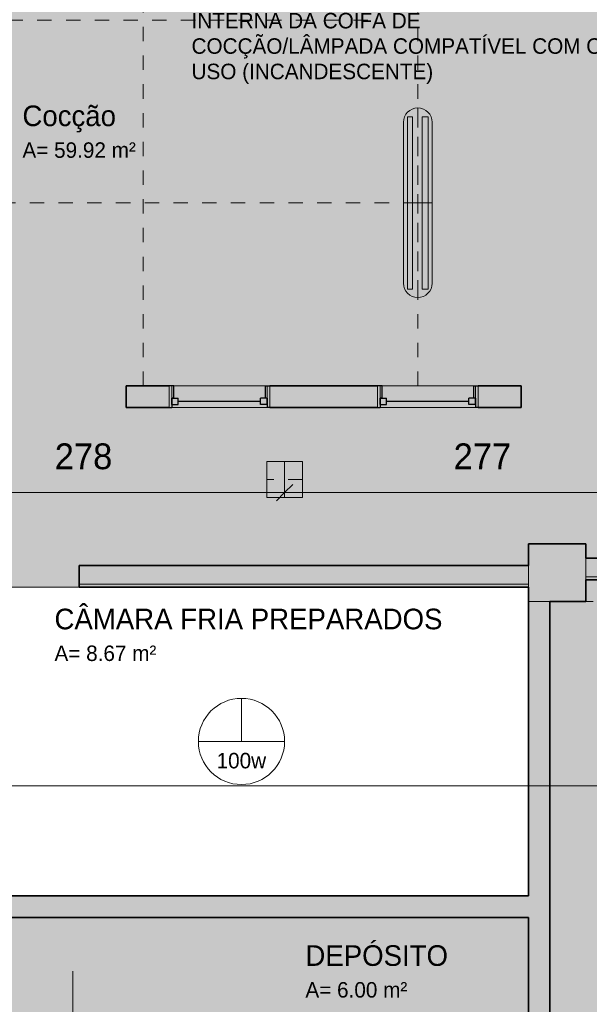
# Model space of a CAD drawing. Header units: metres. Extents: x -31 to 96, y -24 to 31.
# Tile 19 of 155: x -14.77 to -10.8, y -15.62 to -8.76. Entities that reach past the tile are written whole.
import ezdxf

# ---------------------------------------------------------------- set-up
doc = ezdxf.new("R2010")
doc.units = ezdxf.units.M
doc.linetypes.add('Oculta', pattern=[0.007144, 0.004763, -0.002381])
for name, color, linetype, lineweight in [('A-ANNO-DIMS', 211, 'Continuous', 9), ('A-ANNO-DIMS-75', 211, 'Continuous', 9), ('A-AREA-IDEN', 2, 'Continuous', 9), ('A-DETL', 90, 'Continuous', 18), ('A-DETL-GENF', 92, 'Continuous', 18), ('A-DETL-HDLN', 90, 'Oculta', 18), ('A-DETL-THIN', 151, 'Continuous', 18), ('A-GLAZ', 151, 'Continuous', 18), ('A-WALL', 113, 'Continuous', 18), ('A-WALL-PATT', 111, 'Continuous', 35), ('G-ANNO-SYMB', 111, 'Continuous', 9), ('G-ANNO-TEXT', 231, 'Continuous', 9)]:
    doc.layers.add(name, color=color, linetype=linetype, lineweight=lineweight)
doc.styles.add('Century Gothic_2', font='GOTHIC.TTF', dxfattribs={"height": 0.179639})
doc.styles.add('Century Gothic_3', font='GOTHIC.TTF', dxfattribs={"height": 0.107783})
doc.styles.add('Century Gothic_B', font='txt', dxfattribs={"height": 0.143612})
doc.dimstyles.new('_Cotas_detalhamento_2_5_mm', dxfattribs={"dimscale": 0.3048, "dimtxt": 0.1875, "dimasz": 0.369094, "dimexe": 0.246063, "dimexo": 0.738189, "dimgap": 0.369094, "dimtad": 1, "dimdec": 0, "dimlfac": 100, "dimzin": 0, "dimdsep": 46, "dimtxsty": 'Century Gothic_2', "dimblk1": 'OBLIQUE', "dimblk2": 'OBLIQUE', "dimsah": 1, "dimcen": 0.09, "dimdle": 1.230315, "dimazin": 0, "dimtfac": 1, "dimtdec": 4, "dimtix": 1, "dimtmove": 0, "dimatfit": 3, "dimfxl": 1, "dimtvp": 1, "dimtolj": 1, "dimtzin": 0, "dimarcsym": 2})

# ---------------------------------------------------------------- blocks, each defined once
blk = doc.blocks.new('Casement w Mullions-Number_0002 - _JANELA 5-2405608-PLANTA DE TETO - LUMINOTÉCNICO')
at = {"layer": 'A-GLAZ', "lineweight": 25}
for p, q in [((-0.35, 0.075), (-0.33095, 0.075)), ((-0.33095, 0.01055), (-0.33095, 0.075)), ((0.33095, 0.01055), (0.33095, 0.075)), ((0.35, 0.075), (0.33095, 0.075)), ((-0.33095, 0.055), (-0.33095, 0.01055)), ((-0.33095, 0.055), (-0.2865, 0.055)), ((-0.33095, 0.01055), (-0.2865, 0.01055)), ((-0.33095, 0.01055), (-0.31825, 0.01055)), ((-0.31825, -0.075), (-0.31825, 0.01055)), ((-0.2865, 0.055), (-0.2865, 0.01055)), ((-0.2865, 0.03277), (0.2865, 0.03277)), ((0.2865, 0.055), (0.2865, 0.01055)), ((0.33095, 0.055), (0.2865, 0.055)), ((0.33095, 0.01055), (0.2865, 0.01055)), ((0.31825, 0.01055), (0.33095, 0.01055)), ((0.31825, 0.01055), (0.31825, -0.075)), ((0.33095, 0.055), (0.33095, 0.01055)), ((-0.31825, -0.075), (-0.35, -0.075)), ((0.31825, -0.075), (0.35, -0.075))]:
    blk.add_line(p, q, dxfattribs=at)
at = {"layer": 'A-GLAZ'}
for p, q in [((-0.33095, 0.075), (-0.35, 0.075)), ((-0.35, 0.075), (-0.35, -0.075)), ((-0.33095, -0.075), (-0.33095, 0.075)), ((0.33095, 0.075), (-0.33095, 0.075)), ((-0.33095, 0.075), (-0.33095, -0.075)), ((0.33095, 0.075), (0.33095, -0.075)), ((0.35, 0.075), (0.33095, 0.075)), ((0.33095, -0.075), (0.33095, 0.075)), ((0.35, -0.075), (0.35, 0.075)), ((-0.35, -0.075), (-0.33095, -0.075)), ((-0.33095, -0.075), (0.33095, -0.075)), ((0.33095, -0.075), (0.35, -0.075))]:
    blk.add_line(p, q, dxfattribs=at)
blk = doc.blocks.new('DIMBLOCK174-PLANTA DE TETO - LUMINOTÉCNICO')
at = {"layer": 'A-ANNO-DIMS-75'}
for p, q in [((-15.7037, -12.2027), (-15.7037, -11.9823)), ((-12.9237, -12.0659), (-12.9237, -11.9823)), ((-15.7037, -12.0573), (-12.9237, -12.0573)), ((-15.7037, -12.0573), (-15.7037, -12.2027)), ((-12.9237, -12.0573), (-12.9237, -12.0659))]:
    blk.add_line(p, q, dxfattribs=at)
at = {"layer": 'A-ANNO-DIMS-75', "lineweight": 18}
for p, q in [((-15.7037, -12.0573), (-15.76, -12.1135)), ((-15.7037, -12.0573), (-15.6475, -12.001)), ((-12.9237, -12.0573), (-12.98, -12.1135)), ((-12.9237, -12.0573), (-12.8675, -12.001))]:
    blk.add_line(p, q, dxfattribs=at)
at = {"layer": 'A-ANNO-DIMS-75', "color": 0, "insert": (-14.5235, -11.7145), "char_height": 0.17964, "width": 0.503571, "attachment_point": 1, "line_spacing_factor": 0.984117, "style": 'Century Gothic_2'}
blk.add_mtext('278', dxfattribs=at)
blk = doc.blocks.new('_Oblique')
at = {"color": 0, "linetype": 'ByBlock', "lineweight": -2}
blk.add_line((-0.5, -0.5), (0.5, 0.5), dxfattribs=at)
blk = doc.blocks.new('DIMBLOCK175-PLANTA DE TETO - LUMINOTÉCNICO')
at = {"layer": 'A-ANNO-DIMS-75'}
for p, q in [((-12.9237, -12.0659), (-12.9237, -11.9823)), ((-10.1523, -12.0659), (-10.1523, -11.9823)), ((-12.9237, -12.0573), (-10.1523, -12.0573)), ((-12.9237, -12.0573), (-12.9237, -12.0659)), ((-10.1523, -12.0573), (-10.1523, -12.0659))]:
    blk.add_line(p, q, dxfattribs=at)
at = {"layer": 'A-ANNO-DIMS-75', "lineweight": 18}
for p, q in [((-12.9237, -12.0573), (-12.98, -12.1135)), ((-12.9237, -12.0573), (-12.8675, -12.001)), ((-10.1523, -12.0573), (-10.2085, -12.1135)), ((-10.1523, -12.0573), (-10.096, -12.001))]:
    blk.add_line(p, q, dxfattribs=at)
at = {"layer": 'A-ANNO-DIMS-75', "color": 0, "insert": (-11.7478, -11.7145), "char_height": 0.17964, "width": 0.503571, "attachment_point": 1, "line_spacing_factor": 0.984117, "style": 'Century Gothic_2'}
blk.add_mtext('277', dxfattribs=at)
blk = doc.blocks.new('DIMBLOCK187-PLANTA DE TETO - LUMINOTÉCNICO')
at = {"layer": 'A-ANNO-DIMS-75'}
for p, q in [((-14.3968, -16.8896), (-14.3968, -15.3896)), ((-14.1161, -15.7646), (-14.4718, -15.7646)), ((-14.3968, -15.7646), (-14.1161, -15.7646)), ((-14.2513, -16.5146), (-14.4718, -16.5146)), ((-14.3968, -16.5146), (-14.2513, -16.5146))]:
    blk.add_line(p, q, dxfattribs=at)
at = {"layer": 'A-ANNO-DIMS-75', "lineweight": 18}
for p, q in [((-14.3968, -15.7646), (-14.453, -15.7083)), ((-14.3968, -15.7646), (-14.3405, -15.8208)), ((-14.3968, -16.5146), (-14.453, -16.4583)), ((-14.3968, -16.5146), (-14.3405, -16.5708))]:
    blk.add_line(p, q, dxfattribs=at)
at = {"layer": 'A-ANNO-DIMS-75', "color": 0, "insert": (-14.7395, -16.2795), "char_height": 0.17964, "width": 0.335714, "attachment_point": 1, "rotation": 90, "line_spacing_factor": 0.984117, "style": 'Century Gothic_2'}
blk.add_mtext('75', dxfattribs=at)

msp = doc.modelspace()

# ---------------------------------------------------------------- hatches: boundary and pattern name
at = {"layer": 'A-DETL-GENF'}
h = msp.add_hatch(color=254, dxfattribs=at)
h.paths.add_polyline_path([(-20.6273, -20.8474), (-19.3773, -20.8474), (-19.3773, -18.5646), (-20.6273, -18.5646), (-20.6273, -20.7407)], flags=0)
h.paths.add_polyline_path([(-20.8523, -20.8474), (-20.7773, -20.8474), (-20.7773, -18.4146), (-19.3773, -18.4146), (-19.3773, -16.1146), (-23.2273, -16.1146), (-23.2273, -16.5245), (-23.0773, -16.5245), (-23.0773, -16.8245), (-23.3773, -16.8245), (-23.3773, -16.1146), (-26.734, -16.1146), (-26.734, -20.1646), (-23.3023, -20.1646), (-23.3023, -19.8646), (-23.0773, -19.8646), (-23.0773, -20.1646), (-22.3773, -20.1646), (-22.3773, -20.8474), (-21.1523, -20.8474)], flags=0)
h.paths.add_polyline_path([(-9.6773, -20.6646), (-7.3273, -20.6646), (-7.3273, -20.4146), (-7.0773, -20.4146), (-7.0773, -18.7646), (-9.6773, -18.7646), (-9.6773, -19.8546), (-9.8273, -19.8546), (-9.8273, -16.7159), (-10.8273, -16.7159), (-10.8273, -16.9146), (-11.0773, -16.9146), (-11.0773, -18.8146), (-11.2273, -18.8146), (-11.2273, -16.6646), (-14.9523, -16.6646), (-14.9523, -16.9146), (-15.3523, -16.9146), (-15.3523, -16.6646), (-17.7273, -16.6646), (-17.7273, -13.9396), (-19.2273, -13.9396), (-19.2273, -16.5146), (-19.0773, -16.5146), (-19.0773, -16.8146), (-19.2273, -16.8146), (-19.2273, -20.5474), (-19.0773, -20.5474), (-19.0773, -20.6646), (-15.5523, -20.6646), (-15.5523, -20.5146), (-15.2523, -20.5146), (-15.2523, -20.6646), (-11.2273, -20.6646), (-11.2273, -20.2146), (-11.0773, -20.2146), (-11.0773, -20.4146), (-10.8273, -20.4146), (-10.8273, -20.6646), (-9.8273, -20.6646), (-9.8273, -20.5546), (-9.6773, -20.5546), (-9.6773, -20.6421)], flags=0)
h.paths.add_polyline_path([(-6.8657, -20.6646), (-0.7273, -20.6646), (-0.7273, -17.7122), (-5.7773, -17.7122), (-5.7773, -19.0622), (-5.9273, -19.0622), (-5.9273, -16.7146), (-6.9273, -16.7146), (-6.9273, -20.6646)], flags=0)
h.paths.add_polyline_path([(-7.0773, -18.6146), (-7.0773, -16.9146), (-7.3273, -16.9146), (-7.3273, -16.7159), (-9.6773, -16.7159), (-9.6773, -18.6146), (-7.0891, -18.6146)], flags=0)
h.paths.add_polyline_path([(-0.7273, -17.5622), (-0.7273, -17.5337), (-0.7123, -17.5337), (-0.7123, -13.3837), (-0.7273, -13.3837), (-0.7273, -12.6646), (-6.9173, -12.6646), (-6.9173, -12.8146), (-7.2173, -12.8146), (-7.2173, -15.2646), (-5.9273, -15.2646), (-5.9273, -14.1646), (-5.7773, -14.1646), (-5.777, -17.5622), (-3.1285, -17.5622)], flags=0)
h.paths.add_polyline_path([(-7.3273, -16.5659), (-7.3273, -16.4646), (-6.9273, -16.4646), (-6.9273, -16.5646), (-5.9273, -16.5646), (-5.9273, -15.4146), (-7.3673, -15.4146), (-7.3673, -12.6646), (-9.4673, -12.6646), (-9.4673, -15.4159), (-9.6173, -15.4159), (-9.6173, -12.6646), (-10.8273, -12.6646), (-10.8273, -12.8146), (-11.0773, -12.8146), (-11.0773, -16.5146), (-10.8273, -16.5146), (-10.8273, -16.5659), (-8.143, -16.5659)], flags=0)
h.paths.add_polyline_path([(-11.348, -16.5146), (-11.2273, -16.5146), (-11.2273, -15.0146), (-15.2273, -15.0146), (-15.2273, -16.5146), (-13.5458, -16.5146)], flags=0)
h.paths.add_polyline_path([(-15.3773, -16.5146), (-15.3773, -12.7146), (-15.5023, -12.7146), (-15.5023, -12.6146), (-17.5773, -12.6146), (-17.5773, -16.5146), (-16.4043, -16.5146)], flags=0)
h.paths.add_polyline_path([(-20.634, -15.9646), (-19.3773, -15.9646), (-19.3773, -13.7896), (-17.7273, -13.7896), (-17.7273, -12.4646), (-15.5023, -12.4646), (-15.5023, -12.4146), (-15.2023, -12.4146), (-15.2023, -12.5646), (-15.0523, -12.5646), (-15.0523, -12.7146), (-14.3523, -12.7146), (-14.3523, -12.5646), (-11.2273, -12.5646), (-11.2273, -12.4146), (-10.8273, -12.4146), (-10.8273, -12.5146), (-8.9873, -12.5146), (-8.9873, -9.5146), (-9.9329, -9.5146), (-9.9329, -9.5159), (-10.0829, -9.5159), (-10.0829, -5.737), (-12.345, -3.6888), (-16.2273, -3.6888), (-16.2273, -2.4247), (-19.3773, -2.4247), (-19.3773, 0.6853), (-22.3073, 0.6853), (-22.3073, 0.6753), (-23.7273, 0.6753), (-23.7273, 0.6553), (-23.9623, 0.6553), (-23.9623, -0.6747), (-23.3773, -0.6747), (-23.3773, -0.5047), (-23.0773, -0.5047), (-23.0773, -0.6646), (-20.7173, -0.6646), (-20.7173, -2.5146), (-20.8673, -2.5146), (-20.8673, -0.8146), (-23.2273, -0.8146), (-23.2273, -1.7146), (-23.3773, -1.7146), (-23.3773, -0.8247), (-24.1123, -0.8247), (-24.1123, 0.6553), (-24.6623, 0.6553), (-24.6623, 4.8453), (-28.2123, 4.8453), (-28.2123, 4.6953), (-28.3623, 4.6953), (-28.3623, -0.5797), (-28.2123, -0.5797), (-28.2123, -0.8146), (-28.3623, -0.8146), (-28.3623, -3.9396), (-26.3623, -3.9396), (-26.3623, -4.6146), (-26.1448, -4.6146), (-26.1448, -4.7646), (-26.3623, -4.7646), (-26.3623, -5.9896), (-24.1623, -5.9896), (-24.1623, -6.1396), (-24.2623, -6.1396), (-24.2623, -6.3271), (-24.4123, -6.3271), (-24.4123, -6.1396), (-28.3623, -6.1396), (-28.3623, -8.3646), (-28.2273, -8.3646), (-28.2273, -8.5146), (-24.4123, -8.5146), (-24.4123, -8.3271), (-24.2623, -8.3271), (-24.2623, -8.5146), (-23.3773, -8.5146), (-23.3773, -8.3646), (-23.0773, -8.3646), (-23.0773, -8.5146), (-19.3023, -8.5146), (-19.3023, -8.3646), (-19.0773, -8.3646), (-19.0773, -11.2746), (-19.3023, -11.2746), (-19.3023, -12.4896), (-19.0773, -12.4896), (-19.0773, -12.7896), (-19.3773, -12.7896), (-19.3773, -12.7646), (-26.734, -12.7646), (-26.734, -15.9646), (-20.6667, -15.9646)], flags=0)
h.paths.add_polyline_path([(-15.2273, -14.8646), (-15.2223, -14.8646), (-15.2223, -12.7146), (-15.2273, -12.7146), (-15.2273, -14.8618)], flags=0)
h.paths.add_polyline_path([(-12.7987, -11.4646), (-13.0273, -11.4646), (-13.0273, -11.3146), (-12.2773, -11.3146), (-12.2773, -11.4646)], flags=0)
h.paths.add_polyline_path([(-11.5773, -11.4646), (-11.5773, -11.3146), (-11.2773, -11.3146), (-11.2773, -11.4646)], flags=0)
h.paths.add_polyline_path([(-13.7273, -11.4646), (-14.0273, -11.4646), (-14.0273, -11.3146), (-13.7273, -11.3146)], flags=0)
h.paths.add_polyline_path([(-16.4584, -11.4646), (-16.6273, -11.4646), (-16.6273, -11.3146), (-16.1773, -11.3146), (-16.1773, -11.4646), (-16.2273, -11.4646)], flags=0)
h.paths.add_polyline_path([(-15.4773, -11.4646), (-15.4773, -11.3146), (-15.0273, -11.3146), (-15.0273, -11.4646), (-15.3615, -11.4646)], flags=0)
h.paths.add_polyline_path([(-17.3273, -11.4646), (-17.8773, -11.4646), (-17.8773, -9.9146), (-17.7273, -9.9146), (-17.7273, -11.3146), (-17.3273, -11.3146)], flags=0)
h.paths.add_polyline_path([(-17.7273, -9.2146), (-17.8773, -9.2146), (-17.8773, -6.8847), (-17.7273, -6.8847), (-17.7273, -8.8146)], flags=0)
h.paths.add_polyline_path([(-17.7321, -6.1847), (-17.8773, -6.1847), (-17.8773, -5.8847), (-17.7273, -5.8847), (-17.7273, -6.1847)], flags=0)
h.paths.add_polyline_path([(-19.288, -6.1396), (-21.8123, -6.1396), (-21.8123, -5.9896), (-19.2273, -5.9896), (-19.2273, -6.1396)], flags=0)
h.paths.add_polyline_path([(-23.1089, -6.1396), (-23.4623, -6.1396), (-23.4623, -5.9896), (-22.5123, -5.9896), (-22.5123, -6.1396), (-23.0939, -6.1396)], flags=0)
h.paths.add_polyline_path([(-28.2273, -5.9896), (-26.5123, -5.9896), (-26.5123, -4.0896), (-28.3623, -4.0896), (-28.3623, -5.9896)], flags=0)
h.paths.add_polyline_path([(-10.0029, -5.5856), (-6.5934, -1.8198), (-7.8905, -0.6454), (-8.9918, -1.8617), (-9.9184, -1.0228), (-12.2267, -3.572), (-10.003, -5.5855)], flags=0)
h.paths.add_polyline_path([(-17.8773, -5.1847), (-17.8773, -4.7847), (-17.7273, -4.7847), (-17.7273, -5.1847)], flags=0)
h.paths.add_polyline_path([(-19.3773, -4.9396), (-19.5273, -4.9396), (-19.5273, -4.5646), (-19.2273, -4.5646), (-19.2273, -4.9396), (-19.3168, -4.9396)], flags=0)
h.paths.add_polyline_path([(-20.7173, -4.7646), (-21.0373, -4.7646), (-21.0373, -4.6146), (-20.8673, -4.6146), (-20.8673, -4.5146), (-20.7173, -4.5146), (-20.7173, -4.6146)], flags=0)
h.paths.add_polyline_path([(-23.0373, -4.7646), (-24.1448, -4.7646), (-24.1448, -4.6146), (-23.3773, -4.6146), (-23.3773, -3.7146), (-23.2273, -3.7146), (-23.2273, -4.4646), (-23.0823, -4.4646), (-23.0823, -4.6146), (-23.0373, -4.6146)], flags=0)
h.paths.add_polyline_path([(-20.6877, 0.8353), (-19.3773, 0.8353), (-19.3773, 4.8453), (-22.1573, 4.8453), (-22.1573, 0.8353), (-20.7173, 0.8353)], flags=0)
at = {"layer": 'A-WALL-PATT', "lineweight": 18}
h = msp.add_hatch(color=7, dxfattribs=at)
h.paths.add_polyline_path([(-12.2773, -11.4646), (-12.2773, -11.3146), (-13.0273, -11.3146), (-13.0273, -11.4646)], flags=0)
h.paths.add_polyline_path([(-11.5773, -11.4646), (-11.2773, -11.4646), (-11.2773, -11.3146), (-11.5773, -11.3146)], flags=0)
h.paths.add_polyline_path([(-13.7273, -11.4646), (-13.7273, -11.3146), (-14.0273, -11.3146), (-14.0273, -11.4646)], flags=0)
for points in [[(-11.2273, -12.8146), (-10.8273, -12.8146), (-10.8273, -12.4146), (-11.2273, -12.4146), (-11.2273, -12.7146)], [(-10.8273, -12.6646), (-9.4873, -12.6646), (-9.4874, -12.6446), (-10.8273, -12.6446)], [(-14.3523, -12.7146), (-11.2273, -12.7146), (-11.2273, -12.6946), (-14.3523, -12.6946)], [(-11.0773, -16.6646), (-11.0773, -12.8146), (-11.2273, -12.8146), (-11.2273, -16.5146)], [(-15.2273, -15.0146), (-11.2273, -15.0146), (-11.2273, -14.8646), (-15.2273, -14.8646)]]:
    msp.add_hatch(color=256, dxfattribs=at).paths.add_polyline_path(points, flags=0)
at = {"layer": 'A-WALL-PATT'}
for points in [[(-10.1522, -12.6446), (-9.4673, -12.6446), (-9.4673, -12.5146), (-10.8273, -12.5146), (-10.8273, -12.6446)], [(-14.3523, -12.6946), (-11.2273, -12.6946), (-11.2273, -12.5646), (-14.3523, -12.5646)]]:
    msp.add_hatch(color=256, dxfattribs=at).paths.add_polyline_path(points, flags=0)

# ---------------------------------------------------------------- linework, layer by layer
at = {"layer": 'A-DETL'}
for p, q in [((-12.0689, -10.6407), (-12.0689, -9.4407)), ((-12.0689, -9.4407), (-12.0328, -9.4407)), ((-12.0328, -9.4407), (-12.0328, -10.6407)), ((-11.9673, -10.6407), (-11.9673, -9.4407)), ((-11.9673, -9.4407), (-11.9252, -9.4407)), ((-11.9252, -9.4407), (-11.9252, -10.6407)), ((-12.0973, -9.479), (-12.0973, -10.5985)), ((-11.8973, -10.5985), (-11.8973, -9.479)), ((-12.0328, -10.6407), (-12.0689, -10.6407)), ((-11.9252, -10.6407), (-11.9673, -10.6407)), ((-12.7987, -11.8409), (-13.0487, -11.8409)), ((-13.0487, -11.8409), (-13.0487, -12.0909)), ((-12.7987, -12.0909), (-12.7987, -11.8409)), ((-13.0487, -12.0909), (-12.7987, -12.0909)), ((-15.0523, -12.7146), (-14.3523, -12.7146)), ((-13.2242, -13.7896), (-13.2242, -13.4896)), ((-13.5242, -13.7896), (-12.9242, -13.7896))]:
    msp.add_line(p, q, dxfattribs=at)
msp.add_circle((-13.2242, -13.7896), 0.3, dxfattribs=at)
for centre, start, end in [((-11.9973, -9.479), 360, 180), ((-11.9973, -10.5985), 180, 360)]:
    msp.add_arc(centre, 0.1, start, end, dxfattribs=at)
at = {"layer": 'A-DETL-HDLN'}
for p, q in [((-13.9073, -11.3146), (-13.9073, -4.2146)), ((-11.9973, -11.3146), (-11.9973, -4.2146)), ((-12.345, -8.7688), (-17.8773, -8.7688)), ((-11.9973, -9.379), (-11.9973, -10.6985)), ((-11.9973, -10.0388), (-17.8773, -10.0388)), ((-11.8973, -10.0388), (-12.0973, -10.0388)), ((-12.7987, -11.9659), (-13.0487, -11.9659)), ((-11.0773, -12.8146), (-9.6173, -12.8146))]:
    msp.add_line(p, q, dxfattribs=at)
at = {"layer": 'A-DETL-THIN'}
msp.add_line((-12.9237, -11.8409), (-12.9237, -12.0909), dxfattribs=at)
at = {"layer": 'A-WALL', "lineweight": 35}
for p, q in [((-14.0273, -11.4646), (-14.0273, -11.3146)), ((-14.0273, -11.3146), (-13.7273, -11.3146)), ((-13.0273, -11.3146), (-12.2773, -11.3146)), ((-11.5773, -11.3146), (-11.2773, -11.3146)), ((-11.2773, -11.3146), (-11.2773, -11.4646)), ((-13.7273, -11.4646), (-14.0273, -11.4646)), ((-12.2773, -11.4646), (-13.0273, -11.4646)), ((-11.2773, -11.4646), (-11.5773, -11.4646)), ((-11.2273, -12.5646), (-11.2273, -12.4146)), ((-11.2273, -12.4146), (-10.8273, -12.4146)), ((-10.8273, -12.4146), (-10.8273, -12.5146)), ((-10.8273, -12.5146), (-3.3373, -12.5146)), ((-14.3523, -12.7146), (-14.3523, -12.5646)), ((-14.3523, -12.5646), (-11.2273, -12.5646)), ((-10.8273, -12.6646), (-10.8273, -12.8146)), ((-9.6173, -12.6646), (-10.8273, -12.6646)), ((-11.2273, -12.7146), (-14.3523, -12.7146)), ((-11.2273, -14.8646), (-11.2273, -12.7146)), ((-10.8273, -12.8146), (-11.0773, -12.8146)), ((-11.0773, -12.8146), (-11.0773, -16.6646)), ((-15.2273, -14.8646), (-11.2273, -14.8646)), ((-11.2273, -15.0146), (-15.2273, -15.0146)), ((-11.2273, -18.8146), (-11.2273, -15.0146))]:
    msp.add_line(p, q, dxfattribs=at)
at = {"layer": 'A-WALL'}
for p, q in [((-10.8273, -12.6646), (-10.8273, -12.5146)), ((-11.2273, -12.5646), (-11.2273, -12.7146)), ((-10.8273, -12.6446), (-7.2173, -12.6446)), ((-14.3523, -12.6946), (-11.2273, -12.6946)), ((-11.0773, -12.8146), (-11.2273, -12.8146))]:
    msp.add_line(p, q, dxfattribs=at)
at = {"layer": 'G-ANNO-SYMB'}
msp.add_line((-29.3811, -14.0989), (0.4788, -14.0989), dxfattribs=at)

# ---------------------------------------------------------------- block references
at = {"layer": 'A-GLAZ', "rotation": 180}
for p in [(-13.3773, -11.3896), (-11.9273, -11.3896)]:
    msp.add_blockref('Casement w Mullions-Number_0002 - _JANELA 5-2405608-PLANTA DE TETO - LUMINOTÉCNICO', p, dxfattribs=at)

# ---------------------------------------------------------------- texts
at = {"layer": 'A-AREA-IDEN', "attachment_point": 1}
for s, insert, char_height, width, line_spacing_factor, style in [('Cocção', (-14.7483, -9.362), 0.14361, 0.9576, 0.984796, 'Century Gothic_B'), ('A= 59.92 m²', (-14.7483, -9.6185), 0.107783, 1.00305, 0.984117, 'Century Gothic_3'), ('CÂMARA FRIA PREPARADOS', (-14.5252, -12.8652), 0.143612, 3.2148, 0.984796, 'Century Gothic_B'), ('A= 8.67 m²', (-14.5252, -13.1217), 0.10778, 0.9045, 0.984117, 'Century Gothic_3'), ('DEPÓSITO', (-12.7792, -15.2084), 0.14361, 1.1196, 0.984796, 'Century Gothic_B'), ('A= 6.00 m²', (-12.7792, -15.4649), 0.10778, 0.9045, 0.984117, 'Century Gothic_3')]:
    msp.add_mtext(s, dxfattribs=dict(at, insert=insert, char_height=char_height, width=width, line_spacing_factor=line_spacing_factor, style=style))
at = {"layer": 'G-ANNO-TEXT', "color": 7, "attachment_point": 1, "line_spacing_factor": 0.984117, "style": 'Century Gothic_3'}
for s, insert, char_height, width in [('PREVER ILUMINAÇÃO COM ARANDELAS OU\\POUTRO PIPO DE LUMINÁRIA NA PARTE\\PINTERNA DA COIFA DE\\PCOCÇÃO/LÂMPADA COMPATÍVEL COM O\\PUSO (INCANDESCENTE)', (-13.5716, -8.3637), 0.107783, 3.7314), ('100w', (-13.3971, -13.8691), 0.10778, 0.44145)]:
    msp.add_mtext(s, dxfattribs=dict(at, insert=insert, char_height=char_height, width=width))

# ---------------------------------------------------------------- dimensions: what is measured, and where the dimension line sits
at = {"layer": 'A-ANNO-DIMS'}
for base, p1, p2, override, picture, middle in [((-12.9237, -12.0573), (-15.7037, -11.9777), (-12.9237, -11.8409), {"dimpost": '<>', "dimfxl": 2.783368}, 'DIMBLOCK174-PLANTA DE TETO - LUMINOTÉCNICO', (-14.3137, -11.8504)), ((-10.1523, -12.0573), (-12.9237, -11.8409), (-10.1523, -11.8409), {"dimpost": '<>', "dimfxl": 2.771453}, 'DIMBLOCK175-PLANTA DE TETO - LUMINOTÉCNICO', (-11.538, -11.8504))]:
    dim = msp.add_linear_dim(base=base, p1=p1, p2=p2, dimstyle='_Cotas_detalhamento_2_5_mm', override=override, dxfattribs=at)
    dim.commit()
    dim.dimension.update_dxf_attribs({"geometry": picture, "text_midpoint": middle})
dim = msp.add_linear_dim(base=(-14.3968, -15.7646), p1=(-14.4763, -16.5146), p2=(-13.8911, -15.7646), angle=90, dimstyle='_Cotas_detalhamento_2_5_mm', override={"dimpost": '<>', "dimfxl": 0.951311}, dxfattribs=at)
dim.commit()
dim.dimension.update_dxf_attribs({"geometry": 'DIMBLOCK187-PLANTA DE TETO - LUMINOTÉCNICO', "text_midpoint": (-14.6013, -16.1396)})

doc.saveas('drawing.dxf')
